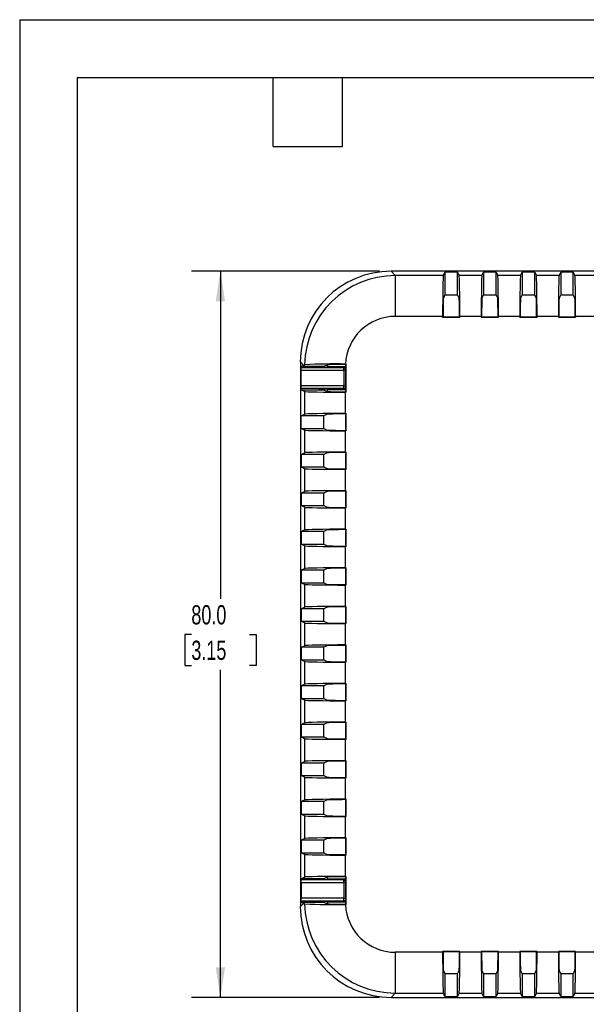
# Model space of a CAD drawing. Header units: millimetres. Extents: x 0 to 279, y 0 to 216.
# Tile 2 of 5: x 0 to 62, y 107 to 216. Entities that reach past the tile are written whole.
import ezdxf

# ---------------------------------------------------------------- set-up
doc = ezdxf.new("R2010")
doc.units = ezdxf.units.MM
doc.layers.add('DIMENSIONS', color=140, linetype='Continuous', lineweight=25)
doc.layers.add('TEXT', color=140, linetype='Continuous', lineweight=25)
doc.styles.add('SLDTEXTSTYLE0', font='TXT', dxfattribs={"width": 0.7})
doc.dimstyles.new('SLDDIMSTYLE1', dxfattribs={"dimtxt": 2.158008, "dimasz": 3.302, "dimexe": 0, "dimexo": 0.0625, "dimgap": 0.539502, "dimtad": 0, "dimtih": 1, "dimtoh": 1, "dimdec": 1, "dimrnd": 1e-09, "dimzin": 4, "dimdsep": 46, "dimtxsty": 'SLDTEXTSTYLE0', "dimsah": 1, "dimcen": 0.09, "dimadec": 0, "dimazin": 1, "dimtfac": 1, "dimtdec": 1, "dimtofl": 0, "dimtmove": 0, "dimatfit": 3, "dimfxl": 0, "dimfrac": 2, "dimtolj": 1, "dimtzin": 12, "dimarcsym": 0})

# ---------------------------------------------------------------- blocks, each defined once
blk = doc.blocks.new('_D_2')
at = {"layer": 'DIMENSIONS'}
for p, q in [((39.64, 188.18), (18.94, 188.18)), ((22.11, 188.18), (22.11, 152.1)), ((18.91, 148.18), (18.18, 148.18)), ((18.18, 148.18), (18.18, 144.75)), ((25.32, 148.18), (26.04, 148.18)), ((26.04, 148.18), (26.04, 144.75)), ((18.18, 144.75), (18.91, 144.75)), ((26.04, 144.75), (25.32, 144.75)), ((22.11, 108.18), (22.11, 144.27)), ((39.64, 108.18), (18.94, 108.18))]:
    blk.add_line(p, q, dxfattribs=at)
for points in [[(22.11, 188.18), (21.6, 184.88), (22.62, 184.88)], [(22.11, 108.18), (22.62, 111.48), (21.6, 111.48)]]:
    blk.add_solid(points, dxfattribs=at)
at = {"layer": 'DIMENSIONS', "char_height": 2.117, "attachment_point": 1, "style": 'SLDTEXTSTYLE0'}
for s, insert in [('80.0', (18.91, 151.39)), ('3.15', (18.91, 147.48))]:
    blk.add_mtext(s, dxfattribs=dict(at, insert=insert))

msp = doc.modelspace()

# ---------------------------------------------------------------- linework, layer by layer
at = {"color": 7, "linetype": 'Continuous'}
for q in [(0, 0), (279.4, 215.9)]:
    msp.add_line((0, 215.9), q, dxfattribs=at)
for p, q in [((40.91, 188.18), (41.38, 187.71)), ((80.9, 188.18), (40.91, 188.18)), ((46.67, 187.71), (41.38, 187.71)), ((41.38, 187.71), (41.38, 183.22)), ((46.67, 187.71), (46.85, 188.08)), ((46.85, 188.08), (46.85, 185.57)), ((48.23, 188.08), (46.85, 188.08)), ((48.23, 188.08), (48.42, 187.71)), ((48.23, 185.57), (48.23, 188.08)), ((50.92, 187.71), (48.42, 187.71)), ((50.92, 187.71), (51.1, 188.08)), ((51.1, 188.08), (51.1, 185.57)), ((52.48, 188.08), (51.1, 188.08)), ((52.48, 188.08), (52.67, 187.71)), ((52.48, 185.57), (52.48, 188.08)), ((55.17, 187.71), (52.67, 187.71)), ((55.17, 187.71), (55.35, 188.08)), ((55.35, 188.08), (55.35, 185.57)), ((56.73, 188.08), (55.35, 188.08)), ((56.73, 188.08), (56.92, 187.71)), ((56.73, 185.57), (56.73, 188.08)), ((59.42, 187.71), (56.92, 187.71)), ((59.42, 187.71), (59.6, 188.08)), ((59.6, 188.08), (59.6, 185.57)), ((60.98, 188.08), (59.6, 188.08)), ((60.98, 188.08), (61.17, 187.71)), ((60.98, 185.57), (60.98, 188.08)), ((63.67, 187.71), (61.17, 187.71)), ((46.85, 185.57), (46.67, 185.21)), ((46.85, 185.57), (48.23, 185.57)), ((48.41, 185.21), (48.23, 185.57)), ((51.1, 185.57), (50.92, 185.21)), ((51.1, 185.57), (52.48, 185.57)), ((52.66, 185.21), (52.48, 185.57)), ((55.35, 185.57), (55.17, 185.21)), ((55.35, 185.57), (56.73, 185.57)), ((56.91, 185.21), (56.73, 185.57)), ((59.6, 185.57), (59.42, 185.21)), ((59.6, 185.57), (60.98, 185.57)), ((61.16, 185.21), (60.98, 185.57)), ((41.38, 183.22), (46.59, 183.22)), ((46.59, 183.12), (46.59, 183.22)), ((46.59, 183.12), (46.63, 183.16)), ((46.59, 183.12), (48.49, 183.12)), ((46.63, 183.22), (46.63, 183.16)), ((46.63, 183.16), (48.45, 183.16)), ((48.45, 183.16), (48.45, 183.22)), ((48.45, 183.16), (48.49, 183.12)), ((48.49, 183.22), (48.49, 183.12)), ((48.49, 183.22), (50.84, 183.22)), ((50.84, 183.12), (50.84, 183.22)), ((50.84, 183.12), (50.88, 183.16)), ((50.84, 183.12), (52.74, 183.12)), ((50.88, 183.22), (50.88, 183.16)), ((50.88, 183.16), (52.7, 183.16)), ((52.7, 183.16), (52.7, 183.22)), ((52.7, 183.16), (52.74, 183.12)), ((52.74, 183.22), (52.74, 183.12)), ((52.74, 183.22), (55.09, 183.22)), ((55.09, 183.12), (55.09, 183.22)), ((55.09, 183.12), (55.13, 183.16)), ((55.09, 183.12), (56.99, 183.12)), ((55.13, 183.22), (55.13, 183.16)), ((55.13, 183.16), (56.95, 183.16)), ((56.95, 183.16), (56.95, 183.22)), ((56.95, 183.16), (56.99, 183.12)), ((56.99, 183.22), (56.99, 183.12)), ((56.99, 183.22), (59.34, 183.22)), ((59.34, 183.12), (59.34, 183.22)), ((59.34, 183.12), (59.38, 183.16)), ((59.34, 183.12), (61.24, 183.12)), ((59.38, 183.22), (59.38, 183.16)), ((59.38, 183.16), (61.2, 183.16)), ((61.2, 183.16), (61.2, 183.22)), ((61.2, 183.16), (61.24, 183.12)), ((61.24, 183.22), (61.24, 183.12)), ((61.24, 183.22), (63.59, 183.22)), ((31.28, 177.83), (30.92, 178.19)), ((30.92, 178.19), (30.92, 118.18)), ((35.89, 177.96), (35.98, 177.96)), ((35.94, 177.91), (35.98, 177.96)), ((35.98, 174.86), (35.98, 177.96)), ((30.97, 175.21), (30.97, 177.61)), ((30.97, 177.61), (31.01, 177.57)), ((31.02, 177.61), (30.97, 177.61)), ((31.01, 177.57), (35.69, 177.57)), ((31.01, 175.55), (31.01, 177.27)), ((31.01, 177.27), (35.69, 177.27)), ((31.02, 177.7), (31.28, 177.83)), ((33.02, 177.7), (31.02, 177.7)), ((31.02, 177.6), (31.02, 177.7)), ((33.51, 177.69), (33.02, 177.7)), ((33.02, 177.6), (33.02, 177.7)), ((33.78, 177.83), (33.51, 177.69)), ((33.51, 177.61), (33.51, 177.69)), ((33.91, 177.65), (33.88, 177.62)), ((35.94, 177.65), (33.91, 177.65)), ((35.69, 177.57), (35.94, 177.58)), ((35.69, 177.27), (35.69, 177.57)), ((35.69, 177.27), (35.69, 175.55)), ((35.94, 177.27), (35.69, 177.27)), ((35.94, 177.91), (35.89, 177.91)), ((35.94, 174.9), (35.94, 177.91)), ((31.01, 175.25), (30.97, 175.21)), ((30.97, 175.21), (31.02, 175.21)), ((35.69, 175.55), (31.01, 175.55)), ((35.69, 175.25), (31.01, 175.25)), ((31.02, 175.12), (31.02, 175.21)), ((31.39, 174.93), (31.02, 175.12)), ((31.02, 175.12), (33.02, 175.12)), ((31.39, 174.93), (31.39, 172.43)), ((33.02, 175.12), (33.02, 175.21)), ((33.02, 175.12), (33.51, 175.12)), ((33.51, 175.12), (33.51, 175.21)), ((33.51, 175.12), (33.88, 174.94)), ((33.88, 175.19), (33.91, 175.16)), ((33.91, 175.16), (35.94, 175.16)), ((35.69, 175.25), (35.69, 175.55)), ((35.69, 175.55), (35.94, 175.55)), ((35.94, 175.23), (35.69, 175.25)), ((35.88, 174.9), (35.94, 174.9)), ((35.88, 172.51), (35.88, 174.86)), ((35.98, 174.86), (35.88, 174.86)), ((35.98, 174.86), (35.94, 174.9)), ((35.88, 172.51), (35.98, 172.51)), ((35.94, 172.46), (35.98, 172.51)), ((35.98, 170.61), (35.98, 172.51)), ((31.02, 172.25), (31.39, 172.43)), ((33.52, 172.25), (31.02, 172.25)), ((31.02, 170.87), (31.02, 172.25)), ((33.88, 172.43), (33.52, 172.25)), ((33.52, 170.87), (33.52, 172.25)), ((35.94, 172.46), (35.88, 172.46)), ((35.94, 170.65), (35.94, 172.46)), ((31.39, 170.68), (31.02, 170.87)), ((31.02, 170.87), (33.52, 170.87)), ((31.39, 170.68), (31.39, 168.18)), ((33.52, 170.87), (33.88, 170.69)), ((35.88, 170.65), (35.94, 170.65)), ((35.88, 168.26), (35.88, 170.61)), ((35.98, 170.61), (35.88, 170.61)), ((35.98, 170.61), (35.94, 170.65)), ((31.02, 168), (31.39, 168.18)), ((33.88, 168.18), (33.52, 168)), ((35.88, 168.26), (35.98, 168.26)), ((35.94, 168.21), (35.88, 168.21)), ((35.94, 168.21), (35.98, 168.26)), ((35.94, 166.4), (35.94, 168.21)), ((35.98, 166.36), (35.98, 168.26)), ((33.52, 168), (31.02, 168)), ((31.02, 168), (31.02, 166.62)), ((33.52, 166.62), (33.52, 168)), ((31.39, 166.43), (31.02, 166.62)), ((31.02, 166.62), (33.52, 166.62)), ((31.39, 166.43), (31.39, 163.93)), ((33.52, 166.62), (33.88, 166.44)), ((35.88, 166.4), (35.94, 166.4)), ((35.88, 164.01), (35.88, 166.36)), ((35.98, 166.36), (35.88, 166.36)), ((35.98, 166.36), (35.94, 166.4)), ((31.02, 163.75), (31.39, 163.93)), ((33.88, 163.93), (33.52, 163.75)), ((35.88, 164.01), (35.98, 164.01)), ((35.94, 163.96), (35.88, 163.96)), ((35.94, 163.96), (35.98, 164.01)), ((35.94, 162.15), (35.94, 163.96)), ((35.98, 162.11), (35.98, 164.01)), ((33.52, 163.75), (31.02, 163.75)), ((31.02, 163.75), (31.02, 162.37)), ((33.52, 162.37), (33.52, 163.75)), ((31.39, 162.18), (31.02, 162.37)), ((31.02, 162.37), (33.52, 162.37)), ((31.39, 162.18), (31.39, 159.68)), ((33.52, 162.37), (33.88, 162.19)), ((35.88, 162.15), (35.94, 162.15)), ((35.88, 159.76), (35.88, 162.11)), ((35.98, 162.11), (35.88, 162.11)), ((35.98, 162.11), (35.94, 162.15)), ((31.02, 159.5), (31.39, 159.68)), ((33.52, 159.5), (31.02, 159.5)), ((31.02, 159.5), (31.02, 158.12)), ((33.88, 159.68), (33.52, 159.5)), ((33.52, 158.12), (33.52, 159.5)), ((35.88, 159.76), (35.98, 159.76)), ((35.94, 159.71), (35.88, 159.71)), ((35.94, 159.71), (35.98, 159.76)), ((35.94, 157.9), (35.94, 159.71)), ((35.98, 157.86), (35.98, 159.76)), ((31.39, 157.93), (31.02, 158.12)), ((31.02, 158.12), (33.52, 158.12)), ((31.39, 157.93), (31.39, 155.43)), ((33.52, 158.12), (33.88, 157.94)), ((35.88, 157.9), (35.94, 157.9)), ((35.88, 155.51), (35.88, 157.86)), ((35.98, 157.86), (35.88, 157.86)), ((35.98, 157.86), (35.94, 157.9)), ((31.02, 155.25), (31.39, 155.43)), ((33.52, 155.25), (31.02, 155.25)), ((31.02, 155.25), (31.02, 153.87)), ((33.88, 155.43), (33.52, 155.25)), ((33.52, 153.87), (33.52, 155.25)), ((35.88, 155.51), (35.98, 155.51)), ((35.94, 155.46), (35.88, 155.46)), ((35.94, 155.46), (35.98, 155.51)), ((35.94, 153.65), (35.94, 155.46)), ((35.98, 153.61), (35.98, 155.51)), ((31.39, 153.68), (31.02, 153.87)), ((31.02, 153.87), (33.52, 153.87)), ((31.39, 153.68), (31.39, 151.18)), ((33.52, 153.87), (33.88, 153.69)), ((35.88, 153.65), (35.94, 153.65)), ((35.88, 151.26), (35.88, 153.61)), ((35.98, 153.61), (35.88, 153.61)), ((35.98, 153.61), (35.94, 153.65)), ((31.02, 151), (31.39, 151.18)), ((33.52, 151), (31.02, 151)), ((31.02, 151), (31.02, 149.62)), ((33.88, 151.18), (33.52, 151)), ((33.52, 149.62), (33.52, 151)), ((35.88, 151.26), (35.98, 151.26)), ((35.94, 151.21), (35.88, 151.21)), ((35.94, 151.21), (35.98, 151.26)), ((35.94, 149.4), (35.94, 151.21)), ((35.98, 149.36), (35.98, 151.26)), ((31.39, 149.43), (31.02, 149.62)), ((31.02, 149.62), (33.52, 149.62)), ((31.39, 149.43), (31.39, 146.93)), ((33.52, 149.62), (33.88, 149.44)), ((35.88, 149.4), (35.94, 149.4)), ((35.88, 147.01), (35.88, 149.36)), ((35.98, 149.36), (35.88, 149.36)), ((35.98, 149.36), (35.94, 149.4)), ((31.02, 146.75), (31.39, 146.93)), ((33.52, 146.75), (31.02, 146.75)), ((31.02, 146.75), (31.02, 145.37)), ((33.88, 146.93), (33.52, 146.75)), ((33.52, 145.37), (33.52, 146.75)), ((35.88, 147.01), (35.98, 147.01)), ((35.94, 146.96), (35.88, 146.96)), ((35.94, 146.96), (35.98, 147.01)), ((35.94, 145.15), (35.94, 146.96)), ((35.98, 145.11), (35.98, 147.01)), ((31.39, 145.18), (31.02, 145.37)), ((31.02, 145.37), (33.52, 145.37)), ((31.39, 145.18), (31.39, 142.68)), ((33.52, 145.37), (33.88, 145.19)), ((35.88, 145.15), (35.94, 145.15)), ((35.88, 142.76), (35.88, 145.11)), ((35.98, 145.11), (35.88, 145.11)), ((35.98, 145.11), (35.94, 145.15)), ((31.02, 142.5), (31.39, 142.68)), ((33.52, 142.5), (31.02, 142.5)), ((31.02, 142.5), (31.02, 141.12)), ((33.88, 142.68), (33.52, 142.5)), ((33.52, 141.12), (33.52, 142.5)), ((35.88, 142.76), (35.98, 142.76)), ((35.94, 142.71), (35.88, 142.71)), ((35.94, 142.71), (35.98, 142.76)), ((35.94, 140.9), (35.94, 142.71)), ((35.98, 140.86), (35.98, 142.76)), ((31.39, 140.93), (31.02, 141.12)), ((31.02, 141.12), (33.52, 141.12)), ((33.52, 141.12), (33.88, 140.94)), ((31.39, 140.93), (31.39, 138.43)), ((35.88, 140.9), (35.94, 140.9)), ((35.88, 138.51), (35.88, 140.86)), ((35.98, 140.86), (35.88, 140.86)), ((35.98, 140.86), (35.94, 140.9)), ((31.02, 138.25), (31.39, 138.43)), ((33.52, 138.25), (31.02, 138.25)), ((31.02, 138.25), (31.02, 136.87)), ((33.88, 138.43), (33.52, 138.25)), ((33.52, 136.87), (33.52, 138.25)), ((35.88, 138.51), (35.98, 138.51)), ((35.94, 138.46), (35.88, 138.46)), ((35.94, 138.46), (35.98, 138.51)), ((35.94, 136.65), (35.94, 138.46)), ((35.98, 136.61), (35.98, 138.51)), ((31.39, 136.68), (31.02, 136.87)), ((31.02, 136.87), (33.52, 136.87)), ((33.52, 136.87), (33.88, 136.69)), ((31.39, 136.68), (31.39, 134.18)), ((35.88, 136.65), (35.94, 136.65)), ((35.88, 134.26), (35.88, 136.61)), ((35.98, 136.61), (35.88, 136.61)), ((35.98, 136.61), (35.94, 136.65)), ((31.02, 134), (31.39, 134.18)), ((33.52, 134), (31.02, 134)), ((31.02, 134), (31.02, 132.62)), ((33.88, 134.18), (33.52, 134)), ((33.52, 132.62), (33.52, 134)), ((35.88, 134.26), (35.98, 134.26)), ((35.94, 134.21), (35.88, 134.21)), ((35.94, 134.21), (35.98, 134.26)), ((35.94, 132.4), (35.94, 134.21)), ((35.98, 132.36), (35.98, 134.26)), ((31.39, 132.43), (31.02, 132.62)), ((31.02, 132.62), (33.52, 132.62)), ((31.39, 132.43), (31.39, 129.93)), ((33.52, 132.62), (33.88, 132.44)), ((35.88, 132.4), (35.94, 132.4)), ((35.88, 130.01), (35.88, 132.36)), ((35.98, 132.36), (35.88, 132.36)), ((35.98, 132.36), (35.94, 132.4)), ((31.02, 129.75), (31.39, 129.93)), ((33.52, 129.75), (31.02, 129.75)), ((31.02, 129.75), (31.02, 128.37)), ((33.88, 129.93), (33.52, 129.75)), ((33.52, 128.37), (33.52, 129.75)), ((35.88, 130.01), (35.98, 130.01)), ((35.94, 129.96), (35.88, 129.96)), ((35.94, 129.96), (35.98, 130.01)), ((35.94, 128.15), (35.94, 129.96)), ((35.98, 128.11), (35.98, 130.01)), ((31.39, 128.18), (31.02, 128.37)), ((31.02, 128.37), (33.52, 128.37)), ((31.39, 128.18), (31.39, 125.68)), ((33.52, 128.37), (33.88, 128.19)), ((35.88, 128.15), (35.94, 128.15)), ((35.88, 125.76), (35.88, 128.11)), ((35.98, 128.11), (35.88, 128.11)), ((35.98, 128.11), (35.94, 128.15)), ((31.02, 125.5), (31.39, 125.68)), ((33.52, 125.5), (31.02, 125.5)), ((31.02, 125.5), (31.02, 124.12)), ((33.88, 125.68), (33.52, 125.5)), ((33.52, 124.12), (33.52, 125.5)), ((35.88, 125.76), (35.98, 125.76)), ((35.94, 125.71), (35.88, 125.71)), ((35.94, 125.71), (35.98, 125.76)), ((35.94, 123.9), (35.94, 125.71)), ((35.98, 123.86), (35.98, 125.76)), ((31.39, 123.93), (31.02, 124.12)), ((31.02, 124.12), (33.52, 124.12)), ((31.39, 123.93), (31.39, 121.43)), ((33.52, 124.12), (33.88, 123.94)), ((35.88, 123.9), (35.94, 123.9)), ((35.88, 121.51), (35.88, 123.86)), ((35.98, 123.86), (35.88, 123.86)), ((35.98, 123.86), (35.94, 123.9)), ((35.88, 121.51), (35.98, 121.51)), ((35.94, 121.46), (35.98, 121.51)), ((35.98, 118.41), (35.98, 121.51)), ((30.97, 121.16), (30.97, 118.76)), ((31.01, 121.12), (30.97, 121.16)), ((30.97, 121.16), (31.02, 121.16)), ((35.69, 121.12), (31.01, 121.12)), ((31.01, 120.82), (35.69, 120.82)), ((31.01, 120.82), (31.01, 119.1)), ((31.02, 121.25), (31.39, 121.43)), ((33.02, 121.25), (31.02, 121.25)), ((31.02, 121.15), (31.02, 121.25)), ((33.51, 121.24), (33.02, 121.25)), ((33.02, 121.15), (33.02, 121.25)), ((33.88, 121.43), (33.51, 121.24)), ((33.51, 121.16), (33.51, 121.24)), ((33.88, 121.17), (33.91, 121.2)), ((35.94, 121.2), (33.91, 121.2)), ((35.94, 121.13), (35.69, 121.12)), ((35.69, 120.82), (35.69, 121.12)), ((35.69, 120.82), (35.69, 119.1)), ((35.94, 120.82), (35.69, 120.82)), ((35.94, 121.46), (35.88, 121.46)), ((35.94, 118.45), (35.94, 121.46)), ((30.92, 118.18), (31.28, 118.54)), ((30.97, 118.76), (31.01, 118.8)), ((31.02, 118.76), (30.97, 118.76)), ((35.69, 119.1), (31.01, 119.1)), ((31.01, 118.8), (35.69, 118.8)), ((31.02, 118.67), (31.02, 118.76)), ((31.28, 118.54), (31.02, 118.67)), ((31.02, 118.67), (33.02, 118.67)), ((33.02, 118.67), (33.02, 118.76)), ((33.02, 118.67), (33.51, 118.67)), ((33.51, 118.67), (33.51, 118.76)), ((33.51, 118.67), (33.78, 118.54)), ((33.91, 118.71), (33.88, 118.74)), ((33.91, 118.71), (35.94, 118.71)), ((35.69, 118.8), (35.69, 119.1)), ((35.69, 119.1), (35.94, 119.1)), ((35.69, 118.8), (35.94, 118.78)), ((35.89, 118.45), (35.94, 118.45)), ((35.98, 118.41), (35.89, 118.41)), ((35.98, 118.41), (35.94, 118.45)), ((46.59, 113.15), (41.38, 113.15)), ((41.38, 113.15), (41.38, 108.65)), ((48.49, 113.25), (46.59, 113.25)), ((46.59, 113.15), (46.59, 113.25)), ((46.63, 113.21), (46.59, 113.25)), ((46.63, 113.21), (46.63, 113.15)), ((48.45, 113.21), (46.63, 113.21)), ((48.49, 113.25), (48.45, 113.21)), ((48.45, 113.15), (48.45, 113.21)), ((48.49, 113.25), (48.49, 113.15)), ((50.84, 113.15), (48.49, 113.15)), ((52.74, 113.25), (50.84, 113.25)), ((50.84, 113.15), (50.84, 113.25)), ((50.88, 113.21), (50.84, 113.25)), ((50.88, 113.21), (50.88, 113.15)), ((52.7, 113.21), (50.88, 113.21)), ((52.74, 113.25), (52.7, 113.21)), ((52.7, 113.15), (52.7, 113.21)), ((52.74, 113.25), (52.74, 113.15)), ((55.09, 113.15), (52.74, 113.15)), ((56.99, 113.25), (55.09, 113.25)), ((55.09, 113.15), (55.09, 113.25)), ((55.13, 113.21), (55.09, 113.25)), ((55.13, 113.21), (55.13, 113.15)), ((56.95, 113.21), (55.13, 113.21)), ((56.99, 113.25), (56.95, 113.21)), ((56.95, 113.15), (56.95, 113.21)), ((56.99, 113.25), (56.99, 113.15)), ((59.34, 113.15), (56.99, 113.15)), ((61.24, 113.25), (59.34, 113.25)), ((59.34, 113.15), (59.34, 113.25)), ((59.38, 113.21), (59.34, 113.25)), ((59.38, 113.21), (59.38, 113.15)), ((61.2, 113.21), (59.38, 113.21)), ((61.24, 113.25), (61.2, 113.21)), ((61.2, 113.15), (61.2, 113.21)), ((61.24, 113.25), (61.24, 113.15)), ((63.59, 113.15), (61.24, 113.15)), ((46.67, 111.15), (46.85, 110.79)), ((46.85, 110.79), (46.85, 108.29)), ((48.23, 110.79), (46.85, 110.79)), ((48.23, 110.79), (48.41, 111.15)), ((48.23, 108.29), (48.23, 110.79)), ((50.92, 111.15), (51.1, 110.79)), ((51.1, 110.79), (51.1, 108.29)), ((52.48, 110.79), (51.1, 110.79)), ((52.48, 110.79), (52.66, 111.15)), ((52.48, 108.29), (52.48, 110.79)), ((55.17, 111.15), (55.35, 110.79)), ((55.35, 110.79), (55.35, 108.29)), ((56.73, 110.79), (55.35, 110.79)), ((56.73, 110.79), (56.91, 111.15)), ((56.73, 108.29), (56.73, 110.79)), ((59.42, 111.15), (59.6, 110.79)), ((59.6, 110.79), (59.6, 108.29)), ((60.98, 110.79), (59.6, 110.79)), ((60.98, 110.79), (61.16, 111.15)), ((60.98, 108.29), (60.98, 110.79)), ((40.91, 108.18), (41.38, 108.65)), ((41.38, 108.65), (46.67, 108.65)), ((46.85, 108.29), (46.67, 108.65)), ((48.42, 108.65), (48.23, 108.29)), ((48.42, 108.65), (50.92, 108.65)), ((51.1, 108.29), (50.92, 108.65)), ((52.67, 108.65), (52.48, 108.29)), ((52.67, 108.65), (55.17, 108.65)), ((55.35, 108.29), (55.17, 108.65)), ((56.92, 108.65), (56.73, 108.29)), ((56.92, 108.65), (59.42, 108.65)), ((59.6, 108.29), (59.42, 108.65)), ((61.17, 108.65), (60.98, 108.29)), ((61.17, 108.65), (63.67, 108.65)), ((40.91, 108.18), (80.9, 108.18)), ((46.85, 108.29), (48.23, 108.29)), ((51.1, 108.29), (52.48, 108.29)), ((55.35, 108.29), (56.73, 108.29)), ((59.6, 108.29), (60.98, 108.29))]:
    msp.add_line(p, q)
for centre, radius, start, end in [((41.39, 177.71), 10, 90.0303, 179.0352), ((41.38, 177.72), 5.49, 89.9787, 177.5309), ((34.79, 109.48), 68.49, 89.081, 92.8477), ((35.33, 151.79), 26.13, 88.7697, 93.1586), ((35.68, 177.28), 0.29, 27.7863, 89.1992), ((35.68, 175.54), 0.29, 270.8008, 332.2137), ((35.68, 120.83), 0.29, 27.7863, 89.1992), ((34.86, 191.09), 72.69, 267.2612, 270.8101), ((41.39, 118.65), 10, 180.9648, 269.9697), ((35.5, 155.05), 36.6, 267.4698, 270.6019), ((35.68, 119.09), 0.29, 270.8008, 332.2137), ((41.38, 118.64), 5.49, 182.4693, 270.0212)]:
    msp.add_arc(centre, radius, start, end)
for centre, major_axis, ratio, start_param, end_param in [((40.92, 178.18), (7.08, -7.08), 0.998783, 2.356803, 3.926382), ((46.67, 183.22), (0, 4.5), 0.017455, 0.034907, 1.570796), ((48.41, 183.22), (0, 4.5), 0.017455, 4.712389, 6.248279), ((50.92, 183.22), (0, 4.5), 0.017455, 0.034907, 1.570796), ((52.66, 183.22), (0, 4.5), 0.017455, 4.712389, 6.248279), ((55.17, 183.22), (0, 4.5), 0.017455, 0.034907, 1.570796), ((56.91, 183.22), (0, 4.5), 0.017455, 4.712389, 6.248279), ((59.42, 183.22), (0, 4.5), 0.017455, 0.034907, 1.570796), ((61.16, 183.22), (0, 4.5), 0.017455, 4.712389, 6.248279), ((46.67, 183.22), (0, 2), 0.017455, 0.034907, 1.570796), ((48.41, 183.22), (0, 2), 0.017455, 4.712389, 6.248279), ((50.92, 183.22), (0, 2), 0.017455, 0.034907, 1.570796), ((52.66, 183.22), (0, 2), 0.017455, 4.712389, 6.248279), ((55.17, 183.22), (0, 2), 0.017455, 0.034907, 1.570796), ((56.91, 183.22), (0, 2), 0.017455, 4.712389, 6.248279), ((59.42, 183.22), (0, 2), 0.017455, 0.034907, 1.570796), ((61.16, 183.22), (0, 2), 0.017455, 4.712389, 6.248279), ((33.91, 177.95), (0, 0.3), 0.017455, 3.159046, 4.712389), ((31.01, 177.27), (0, 0.3), 0.017455, 4.712389, 6.265732), ((41.28, 177.82), (12.01, 1.95), 0.225351, 2.500336, 2.516644), ((32.88, 177.62), (1, 0), 0.017455, 4.927733, 6.265732), ((41.28, 177.82), (9.01, 1.46), 0.225351, 2.49511, 2.516644), ((31.01, 175.55), (0, 0.3), 0.017455, 3.159046, 4.712389), ((35.88, 174.94), (4.5, 0), 0.017455, 3.176499, 4.712389), ((32.88, 175.19), (1, 0), 0.017455, 0.017453, 1.355452), ((35.88, 174.94), (2, 0), 0.017455, 3.176499, 4.712389), ((33.91, 174.86), (0, 0.3), 0.017455, 4.937868, 6.265732), ((35.88, 172.43), (4.5, 0), 0.017455, 1.570796, 3.106686), ((35.88, 172.43), (2, 0), 0.017455, 1.570796, 3.106686), ((35.88, 170.69), (4.5, 0), 0.017455, 3.176499, 4.712389), ((35.88, 170.69), (2, 0), 0.017455, 3.176499, 4.712389), ((35.88, 168.18), (4.5, 0), 0.017455, 1.570796, 3.106686), ((35.88, 168.18), (2, 0), 0.017455, 1.570796, 3.106686), ((35.88, 166.44), (4.5, 0), 0.017455, 3.176499, 4.712389), ((35.88, 166.44), (2, 0), 0.017455, 3.176499, 4.712389), ((35.88, 163.93), (4.5, 0), 0.017455, 1.570796, 3.106686), ((35.88, 163.93), (2, 0), 0.017455, 1.570796, 3.106686), ((35.88, 162.19), (4.5, 0), 0.017455, 3.176499, 4.712389), ((35.88, 162.19), (2, 0), 0.017455, 3.176499, 4.712389), ((35.88, 159.68), (4.5, 0), 0.017455, 1.570796, 3.106686), ((35.88, 159.68), (2, 0), 0.017455, 1.570796, 3.106686), ((35.88, 157.94), (4.5, 0), 0.017455, 3.176499, 4.712389), ((35.88, 157.94), (2, 0), 0.017455, 3.176499, 4.712389), ((35.88, 155.43), (4.5, 0), 0.017455, 1.570796, 3.106686), ((35.88, 155.43), (2, 0), 0.017455, 1.570796, 3.106686), ((35.88, 153.69), (4.5, 0), 0.017455, 3.176499, 4.712389), ((35.88, 153.69), (2, 0), 0.017455, 3.176499, 4.712389), ((35.88, 151.18), (4.5, 0), 0.017455, 1.570796, 3.106686), ((35.88, 151.18), (2, 0), 0.017455, 1.570796, 3.106686), ((35.88, 149.44), (4.5, 0), 0.017455, 3.176499, 4.712389), ((35.88, 149.44), (2, 0), 0.017455, 3.176499, 4.712389), ((35.88, 146.93), (4.5, 0), 0.017455, 1.570796, 3.106686), ((35.88, 146.93), (2, 0), 0.017455, 1.570796, 3.106686), ((35.88, 145.19), (4.5, 0), 0.017455, 3.176499, 4.712389), ((35.88, 145.19), (2, 0), 0.017455, 3.176499, 4.712389), ((35.88, 142.68), (4.5, 0), 0.017455, 1.570796, 3.106686), ((35.88, 142.68), (2, 0), 0.017455, 1.570796, 3.106686), ((35.88, 140.94), (4.5, 0), 0.017455, 3.176499, 4.712389), ((35.88, 140.94), (2, 0), 0.017455, 3.176499, 4.712389), ((35.88, 138.43), (4.5, 0), 0.017455, 1.570796, 3.106686), ((35.88, 138.43), (2, 0), 0.017455, 1.570796, 3.106686), ((35.88, 136.69), (4.5, 0), 0.017455, 3.176499, 4.712389), ((35.88, 136.69), (2, 0), 0.017455, 3.176499, 4.712389), ((35.88, 134.18), (4.5, 0), 0.017455, 1.570796, 3.106686), ((35.88, 134.18), (2, 0), 0.017455, 1.570796, 3.106686), ((35.88, 132.44), (4.5, 0), 0.017455, 3.176499, 4.712389), ((35.88, 132.44), (2, 0), 0.017455, 3.176499, 4.712389), ((35.88, 129.93), (4.5, 0), 0.017455, 1.570796, 3.106686), ((35.88, 129.93), (2, 0), 0.017455, 1.570796, 3.106686), ((35.88, 128.19), (4.5, 0), 0.017455, 3.176499, 4.712389), ((35.88, 128.19), (2, 0), 0.017455, 3.176499, 4.712389), ((35.88, 125.68), (4.5, 0), 0.017455, 1.570796, 3.106686), ((35.88, 125.68), (2, 0), 0.017455, 1.570796, 3.106686), ((35.88, 123.94), (4.5, 0), 0.017455, 3.176499, 4.712389), ((35.88, 123.94), (2, 0), 0.017455, 3.176499, 4.712389), ((35.88, 121.43), (4.5, 0), 0.017455, 1.570796, 3.106686), ((31.01, 120.82), (0, 0.3), 0.017455, 4.712389, 6.265732), ((32.88, 121.17), (1, 0), 0.017455, 4.927733, 6.265732), ((35.88, 121.43), (2, 0), 0.017455, 1.570796, 3.106686), ((33.91, 121.5), (0, 0.3), 0.017455, 3.159046, 4.48691), ((31.01, 119.1), (0, 0.3), 0.017455, 3.159046, 4.712389), ((41.28, 118.54), (12.01, -1.95), 0.225351, 3.766542, 3.782849), ((32.88, 118.74), (1, 0), 0.017455, 0.017453, 1.355452), ((41.28, 118.54), (9.01, -1.46), 0.225351, 3.766542, 3.788076), ((33.91, 118.41), (0, 0.3), 0.017455, 4.712389, 6.265732), ((40.92, 118.19), (7.08, 7.08), 0.998783, 2.356803, 3.926382), ((46.67, 113.15), (0, 4.5), 0.017455, 1.570796, 3.106686), ((46.67, 113.15), (0, 2), 0.017455, 1.570796, 3.106686), ((48.41, 113.15), (0, 2), 0.017455, 3.176499, 4.712389), ((48.41, 113.15), (0, 4.5), 0.017455, 3.176499, 4.712389), ((50.92, 113.15), (0, 4.5), 0.017455, 1.570796, 3.106686), ((50.92, 113.15), (0, 2), 0.017455, 1.570796, 3.106686), ((52.66, 113.15), (0, 2), 0.017455, 3.176499, 4.712389), ((52.66, 113.15), (0, 4.5), 0.017455, 3.176499, 4.712389), ((55.17, 113.15), (0, 4.5), 0.017455, 1.570796, 3.106686), ((55.17, 113.15), (0, 2), 0.017455, 1.570796, 3.106686), ((56.91, 113.15), (0, 2), 0.017455, 3.176499, 4.712389), ((56.91, 113.15), (0, 4.5), 0.017455, 3.176499, 4.712389), ((59.42, 113.15), (0, 4.5), 0.017455, 1.570796, 3.106686), ((59.42, 113.15), (0, 2), 0.017455, 1.570796, 3.106686), ((61.16, 113.15), (0, 2), 0.017455, 3.176499, 4.712389), ((61.16, 113.15), (0, 4.5), 0.017455, 3.176499, 4.712389)]:
    msp.add_ellipse(centre, major_axis=major_axis, ratio=ratio, start_param=start_param, end_param=end_param)
at = {"layer": 'TEXT'}
for p, q in [((6.35, 209.55), (273.05, 209.55)), ((6.35, 209.55), (6.35, 6.35)), ((27.94, 201.93), (27.94, 209.55)), ((35.56, 201.93), (35.56, 209.55)), ((27.94, 201.93), (35.56, 201.93))]:
    msp.add_line(p, q, dxfattribs=at)

# ---------------------------------------------------------------- dimensions: what is measured, and where the dimension line sits
at = {"layer": 'DIMENSIONS'}
dim = msp.add_linear_dim(base=(22.11, 108.18), p1=(40.91, 188.18), p2=(40.91, 108.18), angle=90, dimstyle='SLDDIMSTYLE1', dxfattribs=at)
dim.commit()
dim.dimension.update_dxf_attribs({"geometry": '_D_2', "text_midpoint": (22.11, 148.18), "dimtype": 160})

doc.saveas('drawing.dxf')
